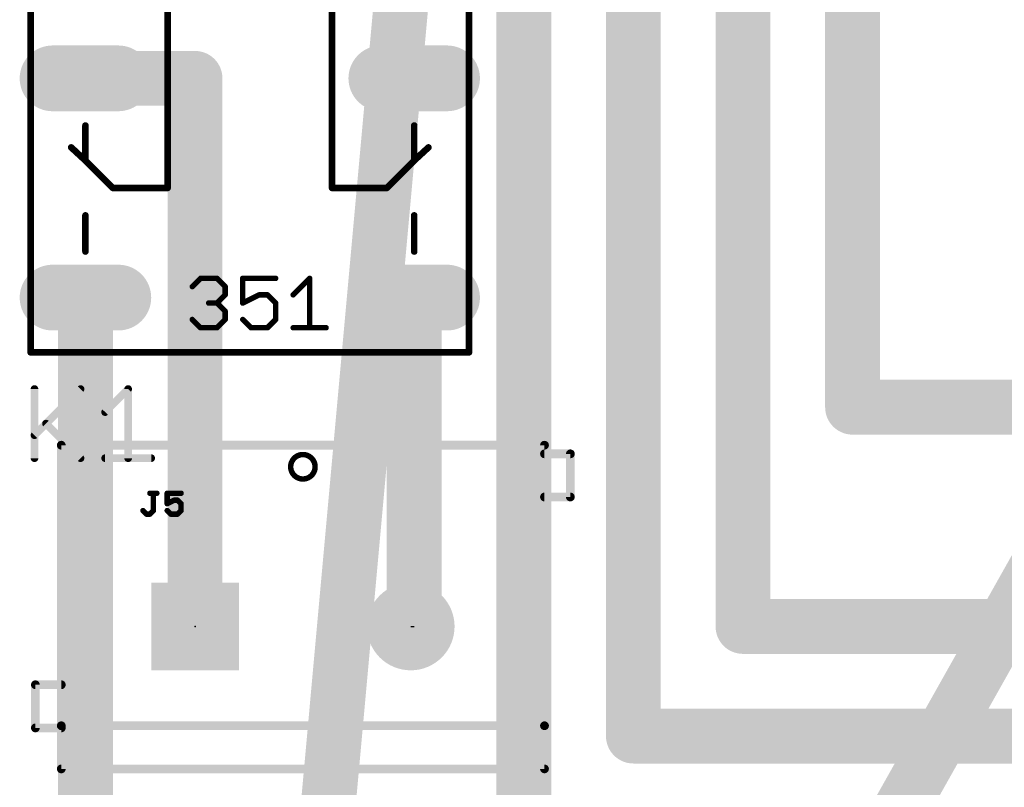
# Model space of a CAD drawing. Extents: x 28.5 to 116.5, y 17.1 to 76.8.
# Tile 4 of 8: x 46.7 to 69.6, y 31.8 to 49.6. Entities that reach past the tile are written whole.
import ezdxf

# ---------------------------------------------------------------- set-up
doc = ezdxf.new("R2010")
doc.units = 0
for name, color, linetype in [('1', 22, 'CONTINUOUS'), ('16', 175, 'CONTINUOUS'), ('17', 82, 'CONTINUOUS'), ('19', 53, 'CONTINUOUS'), ('21', 253, 'CONTINUOUS'), ('23', 7, 'CONTINUOUS'), ('25', 253, 'CONTINUOUS'), ('51', 253, 'CONTINUOUS')]:
    doc.layers.add(name, color=color, linetype=linetype)

# ---------------------------------------------------------------- blocks, each defined once
blk = doc.blocks.new('SQUAREP')
blk.add_solid([(-0.5, -0.5), (0.5, -0.5), (-0.5, 0.5), (0.5, 0.5)])
blk = doc.blocks.new('ROUNDP')
at = {"const_width": 0.5}
blk.add_lwpolyline([(0, -0.25, 1), (0, 0.25, 1), (0, -0.25)], format="xyb", dxfattribs=at)
blk = doc.blocks.new('LONGP100')
at = {"const_width": 1}
blk.add_lwpolyline([(-0.5, 0), (0.5, 0)], dxfattribs=at)
at = {"const_width": 0.5}
for points in [[(-0.5, 0.25, 1), (-0.5, -0.25)], [(0.5, -0.25, 1), (0.5, 0.25)]]:
    blk.add_lwpolyline(points, format="xyb", dxfattribs=at)

msp = doc.modelspace()

# ---------------------------------------------------------------- linework, layer by layer
at = {"layer": '1', "const_width": 1.27}
for points in [[(83.82, 60.96), (60.96, 20.32)], [(55.88, 53.34), (53.34, 25.4)]]:
    msp.add_lwpolyline(points, dxfattribs=at)
at = {"layer": '16', "const_width": 1.27}
for points in [[(58.42, 60.96), (58.42, 30.48)], [(60.96, 55.88), (60.96, 33.02)], [(63.5, 53.34), (63.5, 35.56)], [(66.04, 53.34), (66.04, 40.64)], [(48.26, 48.26), (50.8, 48.26)], [(50.8, 48.26), (50.8, 35.56)], [(48.26, 43.18), (48.26, 27.94)], [(55.88, 43.18), (55.88, 35.56)], [(66.04, 40.64), (83.82, 40.64)], [(63.5, 35.56), (73.66, 35.56)], [(60.96, 33.02), (71.12, 33.02)]]:
    msp.add_lwpolyline(points, dxfattribs=at)
at = {"layer": '16', "const_width": 0.635}
for points in [[(48.26, 48.5775, 1), (48.26, 47.9425)], [(51.1175, 48.26, 1), (50.4825, 48.26)], [(50.8, 47.9425, 1), (50.8, 48.5775)], [(48.5775, 43.18, 1), (47.9425, 43.18)], [(56.1975, 43.18, 1), (55.5625, 43.18)], [(66.04, 40.9575, 1), (66.04, 40.3225)], [(65.7225, 40.64, 1), (66.3575, 40.64)], [(63.5, 35.8775, 1), (63.5, 35.2425)], [(50.4825, 35.56, 1), (51.1175, 35.56)], [(55.5625, 35.56, 1), (56.1975, 35.56)], [(63.1825, 35.56, 1), (63.8175, 35.56)], [(60.96, 33.3375, 1), (60.96, 32.7025)], [(60.6425, 33.02, 1), (61.2775, 33.02)]]:
    msp.add_lwpolyline(points, format="xyb", dxfattribs=at)
at = {"layer": '19'}
msp.add_line((55.8, 35.56), (55.88, 35.56), dxfattribs=at)
at = {"layer": '21'}
for points, const_width in [([(46.99, 62.23), (46.99, 41.91)], 0.1524), ([(57.15, 41.91), (57.15, 62.23)], 0.1524), ([(50.165, 53.34), (50.165, 45.72)], 0.1524), ([(53.975, 53.34), (53.975, 45.72)], 0.1524), ([(48.26, 47.1678), (48.26, 46.355)], 0.1524), ([(55.88, 47.1678), (55.88, 46.355)], 0.1524), ([(48.26, 46.355), (47.9298, 46.6598)], 0.1524), ([(55.88, 46.355), (56.2102, 46.6598)], 0.1524), ([(48.895, 45.72), (48.26, 46.355)], 0.1524), ([(55.245, 45.72), (55.88, 46.355)], 0.1524), ([(50.165, 45.72), (48.895, 45.72)], 0.1524), ([(53.975, 45.72), (55.245, 45.72)], 0.1524), ([(48.26, 45.085), (48.26, 44.2468)], 0.1524), ([(55.88, 45.085), (55.88, 44.2468)], 0.1524), ([(46.99, 41.91), (57.15, 41.91)], 0.1524), ([(47.7, 39.76), (58.9, 39.76)], 0.2032), ([(47.7, 33.26), (47.7, 39.76)], 0.2032), ([(58.9, 39.76), (58.9, 33.26)], 0.2032), ([(47.7, 32.26), (47.7, 33.26)], 0.2032), ([(58.9, 33.26), (47.7, 33.26)], 0.2032), ([(58.9, 33.26), (58.9, 32.26)], 0.2032), ([(58.9, 32.26), (47.7, 32.26)], 0.2032)]:
    msp.add_lwpolyline(points, dxfattribs=dict(at, const_width=const_width))
for points, const_width in [([(48.2981, 47.1678, 1), (48.2219, 47.1678)], 0.0762), ([(55.9181, 47.1678, 1), (55.8419, 47.1678)], 0.0762), ([(47.9556, 46.6878, 1), (47.904, 46.6318)], 0.0762), ([(56.236, 46.6318, 1), (56.1844, 46.6878)], 0.0762), ([(48.2219, 46.355, 1), (48.2981, 46.355)], 0.0762), ([(48.2869, 46.3819, 1), (48.2331, 46.3281)], 0.0762), ([(48.2342, 46.327, 1), (48.2858, 46.383)], 0.0762), ([(55.8542, 46.383, 1), (55.9058, 46.327)], 0.0762), ([(55.8419, 46.355, 1), (55.9181, 46.355)], 0.0762), ([(55.9069, 46.3281, 1), (55.8531, 46.3819)], 0.0762), ([(48.895, 45.7581, 1), (48.895, 45.6819)], 0.0762), ([(48.8681, 45.6931, 1), (48.9219, 45.7469)], 0.0762), ([(50.1269, 45.72, 1), (50.2031, 45.72)], 0.0762), ([(50.165, 45.6819, 1), (50.165, 45.7581)], 0.0762), ([(53.975, 45.7581, 1), (53.975, 45.6819)], 0.0762), ([(53.9369, 45.72, 1), (54.0131, 45.72)], 0.0762), ([(55.2181, 45.7469, 1), (55.2719, 45.6931)], 0.0762), ([(55.245, 45.6819, 1), (55.245, 45.7581)], 0.0762), ([(48.2981, 45.085, 1), (48.2219, 45.085)], 0.0762), ([(55.9181, 45.085, 1), (55.8419, 45.085)], 0.0762), ([(48.2219, 44.2468, 1), (48.2981, 44.2468)], 0.0762), ([(55.8419, 44.2468, 1), (55.9181, 44.2468)], 0.0762), ([(46.99, 41.9481, 1), (46.99, 41.8719)], 0.0762), ([(46.9519, 41.91, 1), (47.0281, 41.91)], 0.0762), ([(57.1119, 41.91, 1), (57.1881, 41.91)], 0.0762), ([(57.15, 41.8719, 1), (57.15, 41.9481)], 0.0762), ([(47.7, 39.8108, 1), (47.7, 39.7092)], 0.1016), ([(47.7508, 39.76, 1), (47.6492, 39.76)], 0.1016), ([(58.9508, 39.76, 1), (58.8492, 39.76)], 0.1016), ([(58.9, 39.7092, 1), (58.9, 39.8108)], 0.1016), ([(47.7508, 33.26, 1), (47.6492, 33.26)], 0.1016), ([(47.7, 33.3108, 1), (47.7, 33.2092)], 0.1016), ([(58.9508, 33.26, 1), (58.8492, 33.26)], 0.1016), ([(58.9, 33.2092, 1), (58.9, 33.3108)], 0.1016), ([(47.6492, 33.26, 1), (47.7508, 33.26)], 0.1016), ([(58.8492, 33.26, 1), (58.9508, 33.26)], 0.1016), ([(47.7, 32.3108, 1), (47.7, 32.2092)], 0.1016), ([(47.6492, 32.26, 1), (47.7508, 32.26)], 0.1016), ([(58.8492, 32.26, 1), (58.9508, 32.26)], 0.1016), ([(58.9, 32.2092, 1), (58.9, 32.3108)], 0.1016)]:
    msp.add_lwpolyline(points, format="xyb", dxfattribs=dict(at, const_width=const_width))
at = {"layer": '23'}
msp.add_point((50.8, 35.56), dxfattribs=at)
at = {"layer": '25'}
for points, const_width in [([(47.0789, 41.0605), (47.0789, 39.4589)], 0.1778), ([(47.0789, 39.9928), (48.1466, 41.0605)], 0.1778), ([(48.7161, 40.5266), (49.2499, 41.0605)], 0.1778), ([(49.2499, 41.0605), (49.2499, 39.4589)], 0.1778), ([(47.3458, 40.2597), (48.1466, 39.4589)], 0.1778), ([(48.7161, 39.4589), (49.7838, 39.4589)], 0.1778), ([(49.7545, 38.6465), (49.9155, 38.6465)], 0.127), ([(49.835, 38.244), (49.835, 38.6465)], 0.127), ([(50.4768, 38.6465), (50.1548, 38.6465)], 0.127), ([(50.1548, 38.6465), (50.1548, 38.405)], 0.127), ([(50.1548, 38.405), (50.3158, 38.4855)], 0.127), ([(50.3158, 38.4855), (50.3963, 38.4855)], 0.127), ([(50.3963, 38.4855), (50.4768, 38.405)], 0.127), ([(50.4768, 38.405), (50.4768, 38.244)], 0.127), ([(49.5935, 38.244), (49.674, 38.1635)], 0.127), ([(49.674, 38.1635), (49.7545, 38.1635)], 0.127), ([(49.7545, 38.1635), (49.835, 38.244)], 0.127), ([(50.2353, 38.1635), (50.1548, 38.244)], 0.127), ([(50.3963, 38.1635), (50.2353, 38.1635)], 0.127), ([(50.4768, 38.244), (50.3963, 38.1635)], 0.127)]:
    msp.add_lwpolyline(points, dxfattribs=dict(at, const_width=const_width))
for points, const_width in [([(47.1234, 41.0605, 1), (47.0345, 41.0605)], 0.0889), ([(48.178, 41.029, 1), (48.1152, 41.0919)], 0.0889), ([(49.2944, 41.0605, 1), (49.2055, 41.0605)], 0.0889), ([(49.2813, 41.029, 1), (49.2185, 41.0919)], 0.0889), ([(48.6846, 40.558, 1), (48.7475, 40.4952)], 0.0889), ([(47.3773, 40.2911, 1), (47.3144, 40.2283)], 0.0889), ([(47.0475, 40.0242, 1), (47.1103, 39.9613)], 0.0889), ([(47.0345, 39.4589, 1), (47.1234, 39.4589)], 0.0889), ([(48.1152, 39.4275, 1), (48.178, 39.4903)], 0.0889), ([(48.7161, 39.5033, 1), (48.7161, 39.4145)], 0.0889), ([(49.2055, 39.4589, 1), (49.2944, 39.4589)], 0.0889), ([(49.7838, 39.4145, 1), (49.7838, 39.5033)], 0.0889), ([(49.7545, 38.6783, 1), (49.7545, 38.6148)], 0.0635), ([(49.8668, 38.6465, 1), (49.8033, 38.6465)], 0.0635), ([(49.9155, 38.6148, 1), (49.9155, 38.6783)], 0.0635), ([(50.1548, 38.6783, 1), (50.1548, 38.6148)], 0.0635), ([(50.1866, 38.6465, 1), (50.1231, 38.6465)], 0.0635), ([(50.4768, 38.6148, 1), (50.4768, 38.6783)], 0.0635), ([(50.1406, 38.4334, 1), (50.169, 38.3766)], 0.0635), ([(50.1231, 38.405, 1), (50.1866, 38.405)], 0.0635), ([(50.3158, 38.5173, 1), (50.3158, 38.4538)], 0.0635), ([(50.33, 38.4571, 1), (50.3016, 38.5139)], 0.0635), ([(50.4188, 38.508, 1), (50.3739, 38.4631)], 0.0635), ([(50.3963, 38.4538, 1), (50.3963, 38.5173)], 0.0635), ([(50.5086, 38.405, 1), (50.4451, 38.405)], 0.0635), ([(50.4544, 38.3826, 1), (50.4993, 38.4275)], 0.0635), ([(49.616, 38.2665, 1), (49.571, 38.2215)], 0.0635), ([(49.674, 38.1953, 1), (49.674, 38.1317)], 0.0635), ([(49.6515, 38.141, 1), (49.6965, 38.186)], 0.0635), ([(49.7321, 38.186, 1), (49.777, 38.141)], 0.0635), ([(49.7545, 38.1317, 1), (49.7545, 38.1953)], 0.0635), ([(49.8033, 38.244, 1), (49.8668, 38.244)], 0.0635), ([(49.8575, 38.2215, 1), (49.8126, 38.2665)], 0.0635), ([(50.1773, 38.2665, 1), (50.1324, 38.2215)], 0.0635), ([(50.2353, 38.1953, 1), (50.2353, 38.1317)], 0.0635), ([(50.2129, 38.141, 1), (50.2578, 38.186)], 0.0635), ([(50.3739, 38.186, 1), (50.4188, 38.141)], 0.0635), ([(50.3963, 38.1317, 1), (50.3963, 38.1953)], 0.0635), ([(50.4451, 38.244, 1), (50.5086, 38.244)], 0.0635), ([(50.4993, 38.2215, 1), (50.4544, 38.2665)], 0.0635)]:
    msp.add_lwpolyline(points, format="xyb", dxfattribs=dict(at, const_width=const_width))
at = {"layer": '51'}
for points, const_width in [([(50.7365, 43.4348), (50.9272, 43.6255)], 0.127), ([(50.9272, 43.6255), (51.3085, 43.6255)], 0.127), ([(51.3085, 43.6255), (51.4992, 43.4348)], 0.127), ([(52.6685, 43.6255), (51.9059, 43.6255)], 0.127), ([(51.9059, 43.6255), (51.9059, 43.0535)], 0.127), ([(53.0753, 43.2442), (53.4566, 43.6255)], 0.127), ([(53.4566, 43.6255), (53.4566, 42.4815)], 0.127), ([(51.4992, 43.4348), (51.4992, 43.2442)], 0.127), ([(51.4992, 43.2442), (51.3085, 43.0535)], 0.127), ([(51.9059, 43.0535), (52.2872, 43.2442)], 0.127), ([(52.2872, 43.2442), (52.4779, 43.2442)], 0.127), ([(52.4779, 43.2442), (52.6685, 43.0535)], 0.127), ([(51.3085, 43.0535), (51.1178, 43.0535)], 0.127), ([(51.3085, 43.0535), (51.4992, 42.8628)], 0.127), ([(51.4992, 42.8628), (51.4992, 42.6722)], 0.127), ([(52.6685, 43.0535), (52.6685, 42.6722)], 0.127), ([(50.9272, 42.4815), (50.7365, 42.6722)], 0.127), ([(51.4992, 42.6722), (51.3085, 42.4815)], 0.127), ([(52.0966, 42.4815), (51.9059, 42.6722)], 0.127), ([(52.6685, 42.6722), (52.4779, 42.4815)], 0.127), ([(51.3085, 42.4815), (50.9272, 42.4815)], 0.127), ([(52.4779, 42.4815), (52.0966, 42.4815)], 0.127), ([(53.0753, 42.4815), (53.8379, 42.4815)], 0.127), ([(58.9, 39.56), (59.5, 39.56)], 0.2032), ([(59.5, 39.56), (59.5, 38.56)], 0.2032), ([(59.5, 38.56), (58.9, 38.56)], 0.2032), ([(47.7, 34.21), (47.1, 34.21)], 0.2032), ([(47.1, 34.21), (47.1, 33.21)], 0.2032), ([(47.1, 33.21), (47.7, 33.21)], 0.2032)]:
    msp.add_lwpolyline(points, dxfattribs=dict(at, const_width=const_width))
for points, const_width in [([(50.9272, 43.6572, 1), (50.9272, 43.5937)], 0.0635), ([(50.9496, 43.603, 1), (50.9047, 43.6479)], 0.0635), ([(51.3309, 43.6479, 1), (51.286, 43.603)], 0.0635), ([(51.3085, 43.5937, 1), (51.3085, 43.6572)], 0.0635), ([(51.9376, 43.6255, 1), (51.8741, 43.6255)], 0.0635), ([(51.9059, 43.6572, 1), (51.9059, 43.5937)], 0.0635), ([(52.6685, 43.5937, 1), (52.6685, 43.6572)], 0.0635), ([(53.4884, 43.6255, 1), (53.4249, 43.6255)], 0.0635), ([(53.4791, 43.603, 1), (53.4342, 43.6479)], 0.0635), ([(50.714, 43.4573, 1), (50.759, 43.4124)], 0.0635), ([(51.5309, 43.4348, 1), (51.4674, 43.4348)], 0.0635), ([(51.4767, 43.4124, 1), (51.5216, 43.4573)], 0.0635), ([(51.4674, 43.2442, 1), (51.5309, 43.2442)], 0.0635), ([(51.5216, 43.2217, 1), (51.4767, 43.2666)], 0.0635), ([(52.2872, 43.2759, 1), (52.2872, 43.2124)], 0.0635), ([(52.3014, 43.2158, 1), (52.273, 43.2725)], 0.0635), ([(52.5003, 43.2666, 1), (52.4554, 43.2217)], 0.0635), ([(52.4779, 43.2124, 1), (52.4779, 43.2759)], 0.0635), ([(53.0528, 43.2666, 1), (53.0977, 43.2217)], 0.0635), ([(51.1178, 43.0852, 1), (51.1178, 43.0217)], 0.0635), ([(51.3309, 43.0759, 1), (51.286, 43.031)], 0.0635), ([(51.286, 43.0759, 1), (51.3309, 43.031)], 0.0635), ([(51.3085, 43.0217, 1), (51.3085, 43.0852)], 0.0635), ([(51.5309, 42.8628, 1), (51.4674, 42.8628)], 0.0635), ([(51.4767, 42.8404, 1), (51.5216, 42.8853)], 0.0635), ([(51.8741, 43.0535, 1), (51.9376, 43.0535)], 0.0635), ([(51.8917, 43.0819, 1), (51.9201, 43.0251)], 0.0635), ([(52.7003, 43.0535, 1), (52.6368, 43.0535)], 0.0635), ([(52.6461, 43.031, 1), (52.691, 43.0759)], 0.0635), ([(50.759, 42.6946, 1), (50.714, 42.6497)], 0.0635), ([(51.4674, 42.6722, 1), (51.5309, 42.6722)], 0.0635), ([(51.5216, 42.6497, 1), (51.4767, 42.6946)], 0.0635), ([(51.9283, 42.6946, 1), (51.8834, 42.6497)], 0.0635), ([(52.6368, 42.6722, 1), (52.7003, 42.6722)], 0.0635), ([(52.691, 42.6497, 1), (52.6461, 42.6946)], 0.0635), ([(50.9272, 42.5133, 1), (50.9272, 42.4498)], 0.0635), ([(50.9047, 42.459, 1), (50.9496, 42.504)], 0.0635), ([(51.286, 42.504, 1), (51.3309, 42.459)], 0.0635), ([(51.3085, 42.4498, 1), (51.3085, 42.5133)], 0.0635), ([(52.0966, 42.5133, 1), (52.0966, 42.4498)], 0.0635), ([(52.0741, 42.459, 1), (52.119, 42.504)], 0.0635), ([(52.4554, 42.504, 1), (52.5003, 42.459)], 0.0635), ([(52.4779, 42.4498, 1), (52.4779, 42.5133)], 0.0635), ([(53.0753, 42.5133, 1), (53.0753, 42.4498)], 0.0635), ([(53.4249, 42.4815, 1), (53.4884, 42.4815)], 0.0635), ([(53.8379, 42.4498, 1), (53.8379, 42.5133)], 0.0635), ([(53.3, 38.9772, 1), (53.3, 39.5428, 1), (53.3, 38.9772)], 0.127), ([(58.9, 39.6108, 1), (58.9, 39.5092)], 0.1016), ([(59.5508, 39.56, 1), (59.4492, 39.56)], 0.1016), ([(59.5, 39.5092, 1), (59.5, 39.6108)], 0.1016), ([(58.9, 38.6108, 1), (58.9, 38.5092)], 0.1016), ([(59.4492, 38.56, 1), (59.5508, 38.56)], 0.1016), ([(59.5, 38.5092, 1), (59.5, 38.6108)], 0.1016), ([(47.1, 34.2608, 1), (47.1, 34.1592)], 0.1016), ([(47.1508, 34.21, 1), (47.0492, 34.21)], 0.1016), ([(47.7, 34.1592, 1), (47.7, 34.2608)], 0.1016), ([(47.1, 33.2608, 1), (47.1, 33.1592)], 0.1016), ([(47.0492, 33.21, 1), (47.1508, 33.21)], 0.1016), ([(47.7, 33.1592, 1), (47.7, 33.2608)], 0.1016)]:
    msp.add_lwpolyline(points, format="xyb", dxfattribs=dict(at, const_width=const_width))

# ---------------------------------------------------------------- block references
at = {"layer": '17'}
for name, p, xscale, yscale in [('LONGP100', (48.26, 48.26), 1.524, 1.524), ('LONGP100', (48.26, 48.26), 1.524, 1.524), ('LONGP100', (55.88, 48.26), 1.524, 1.524), ('LONGP100', (55.88, 48.26), 1.524, 1.524), ('LONGP100', (48.26, 43.18), 1.524, 1.524), ('LONGP100', (48.26, 43.18), 1.524, 1.524), ('LONGP100', (55.88, 43.18), 1.524, 1.524), ('LONGP100', (55.88, 43.18), 1.524, 1.524), ('SQUAREP', (50.8, 35.56), 2.032, 2.032), ('SQUAREP', (50.8, 35.56), 2.032, 2.032), ('ROUNDP', (55.8, 35.56), 2.032, 2.032), ('ROUNDP', (55.8, 35.56), 2.032, 2.032)]:
    msp.add_blockref(name, p, dxfattribs=dict(at, xscale=xscale, yscale=yscale))

doc.saveas('drawing.dxf')
